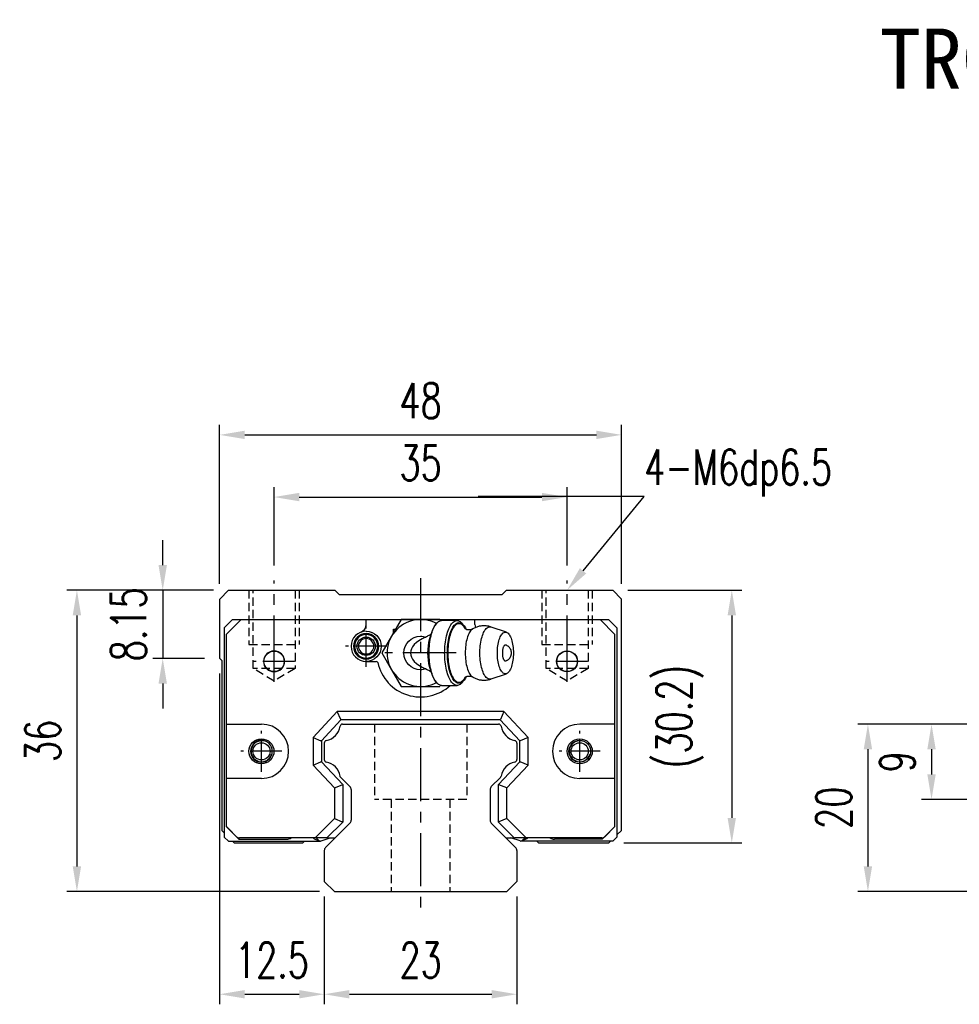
# Model space of a CAD drawing. Header units: millimetres. Extents: x 33 to 346, y 86 to 208.
# Tile 1 of 52: x 33 to 145, y 91 to 208. Entities that reach past the tile are written whole.
import ezdxf
from ezdxf import colors
from ezdxf.entities.mleader import LeaderData, LeaderLine
from ezdxf.enums import TextEntityAlignment as Align
from ezdxf.math import Vec2, Vec3

# ---------------------------------------------------------------- set-up
doc = ezdxf.new("R2010")
doc.units = ezdxf.units.MM
doc.header["$PDSIZE"] = -1
doc.linetypes.add('CENTER', pattern=[10.16, 6.35, -1.27, 1.27, -1.27])
doc.linetypes.add('DASHED', pattern=[0.75, 0.5, -0.25])
for name, color, linetype in [('CHA', 7, 'Continuous'), ('DIM', 4, 'Continuous'), ('HID', 2, 'DASHED'), ('OUT', 3, 'Continuous'), ('中心線', 1, 'CENTER')]:
    doc.layers.add(name, color=color, linetype=linetype)
doc.styles.add('CHN', font='SIMPLEX.shx', dxfattribs={"width": 0.7, "bigfont": 'CHINESET.shx'})
doc.styles.add('DIM-7', font='SIMPLEX.shx', dxfattribs={"width": 0.7, "bigfont": 'chineset.shx'})
doc.styles.add('T', font='kaiu.ttf')
doc.dimstyles.new('CNS', dxfattribs={"dimtxt": 3.5, "dimasz": 2.5, "dimexe": 1, "dimexo": 1.5, "dimgap": 0.09, "dimtad": 0, "dimdsep": 46, "dimtxsty": 'DIM-7', "dimcen": 0.09, "dimclrd": 1, "dimclre": 1, "dimclrt": 4, "dimadec": 0, "dimazin": 0, "dimtfac": 1, "dimtix": 1, "dimtmove": 2, "dimatfit": 3, "dimfxl": 1, "dimtvp": 0.971429, "dimtolj": 1, "dimarcsym": 0})

# ---------------------------------------------------------------- blocks, each defined once
blk = doc.blocks.new('*D61')
at = {"layer": 'DEFPOINTS', "color": 0, "transparency": 16777216}
for p in [(148.07, 124.24), (141.62, 115.24), (162.57, 115.24)]:
    blk.add_point(p, dxfattribs=at)
at = {"layer": 'DIM', "color": 7, "lineweight": -2, "transparency": 16777216}
for p, q in [((146.27, 124.24), (140.42, 124.24)), ((141.62, 121.24), (141.62, 118.24)), ((160.77, 115.24), (140.42, 115.24))]:
    blk.add_line(p, q, dxfattribs=at)
at = {"layer": 'DIM', "color": 7, "transparency": 16777216}
for points in [[(141.12, 121.24), (142.12, 121.24), (141.62, 124.24)], [(141.12, 118.24), (142.12, 118.24), (141.62, 115.24)]]:
    blk.add_solid(points, dxfattribs=at)
at = {"layer": 'DIM', "color": 7, "transparency": 16777216, "insert": (137.54, 119.74), "char_height": 4.2, "attachment_point": 5, "rotation": 90, "style": 'DIM-7'}
blk.add_mtext('\\A1;9', dxfattribs=at)
blk = doc.blocks.new('*D73')
at = {"layer": 'DEFPOINTS', "color": 0, "transparency": 16777216}
for p in [(148.07, 124.24), (134.02, 104.24), (148.07, 104.24)]:
    blk.add_point(p, dxfattribs=at)
at = {"layer": 'DIM', "color": 7, "lineweight": -2, "transparency": 16777216}
for p, q in [((146.27, 124.24), (132.82, 124.24)), ((134.02, 121.24), (134.02, 107.24)), ((146.27, 104.24), (132.82, 104.24))]:
    blk.add_line(p, q, dxfattribs=at)
at = {"layer": 'DIM', "color": 7, "transparency": 16777216}
for points in [[(133.52, 121.24), (134.52, 121.24), (134.02, 124.24)], [(133.52, 107.24), (134.52, 107.24), (134.02, 104.24)]]:
    blk.add_solid(points, dxfattribs=at)
at = {"layer": 'DIM', "color": 7, "transparency": 16777216, "insert": (129.94, 114.24), "char_height": 4.2, "attachment_point": 5, "rotation": 90, "style": 'DIM-7'}
blk.add_mtext('\\A1;20', dxfattribs=at)
blk = doc.blocks.new('*D54')
at = {"layer": 'DEFPOINTS', "color": 0, "transparency": 16777216}
for p in [(104.58, 158.81), (56.58, 139.19), (104.58, 139.19)]:
    blk.add_point(p, dxfattribs=at)
at = {"layer": 'DIM', "color": 7, "lineweight": -2, "transparency": 16777216}
for p, q in [((56.58, 140.99), (56.58, 160.01)), ((104.58, 140.99), (104.58, 160.01)), ((59.58, 158.81), (101.58, 158.81))]:
    blk.add_line(p, q, dxfattribs=at)
at = {"layer": 'DIM', "color": 7, "transparency": 16777216}
for points in [[(59.58, 159.31), (59.58, 158.31), (56.58, 158.81)], [(101.58, 159.31), (101.58, 158.31), (104.58, 158.81)]]:
    blk.add_solid(points, dxfattribs=at)
at = {"layer": 'DIM', "color": 7, "transparency": 16777216, "insert": (80.58, 162.89), "char_height": 4.2, "attachment_point": 5, "style": 'DIM-7'}
blk.add_mtext('\\A1;48', dxfattribs=at)
blk = doc.blocks.new('*D55')
at = {"layer": 'DEFPOINTS', "color": 0, "transparency": 16777216}
for p in [(98.08, 151.38), (63.08, 141.39), (98.08, 141.39)]:
    blk.add_point(p, dxfattribs=at)
at = {"layer": 'DIM', "color": 7, "lineweight": -2, "transparency": 16777216}
for p, q in [((63.08, 143.19), (63.08, 152.58)), ((98.08, 143.19), (98.08, 152.58)), ((66.08, 151.38), (95.08, 151.38))]:
    blk.add_line(p, q, dxfattribs=at)
at = {"layer": 'DIM', "color": 7, "transparency": 16777216}
for points in [[(66.08, 151.88), (66.08, 150.88), (63.08, 151.38)], [(95.08, 151.88), (95.08, 150.88), (98.08, 151.38)]]:
    blk.add_solid(points, dxfattribs=at)
at = {"layer": 'DIM', "color": 7, "transparency": 16777216, "insert": (80.58, 155.46), "char_height": 4.2, "attachment_point": 5, "style": 'DIM-7'}
blk.add_mtext('\\A1;35', dxfattribs=at)
blk = doc.blocks.new('*D56')
at = {"layer": 'DEFPOINTS', "color": 0, "transparency": 16777216}
for p in [(57.63, 140.24), (49.78, 132.09), (56.58, 132.09)]:
    blk.add_point(p, dxfattribs=at)
at = {"layer": 'DIM', "color": 7, "lineweight": -2, "transparency": 16777216}
for p, q in [((49.78, 143.24), (49.78, 146.24)), ((55.83, 140.24), (48.58, 140.24)), ((49.78, 140.24), (49.78, 132.09)), ((54.78, 132.09), (48.58, 132.09)), ((49.78, 129.09), (49.78, 126.09))]:
    blk.add_line(p, q, dxfattribs=at)
at = {"layer": 'DIM', "color": 7, "transparency": 16777216}
for points in [[(49.28, 143.24), (50.28, 143.24), (49.78, 140.24)], [(49.28, 129.09), (50.28, 129.09), (49.78, 132.09)]]:
    blk.add_solid(points, dxfattribs=at)
at = {"layer": 'DIM', "color": 7, "transparency": 16777216, "insert": (45.7, 136.17), "char_height": 4.2, "attachment_point": 5, "rotation": 90, "style": 'DIM-7'}
blk.add_mtext('\\A1;8.15', dxfattribs=at)
blk = doc.blocks.new('*D57')
at = {"layer": 'DEFPOINTS', "color": 0, "transparency": 16777216}
for p in [(57.63, 140.24), (39.53, 104.24), (70.3, 104.24)]:
    blk.add_point(p, dxfattribs=at)
at = {"layer": 'DIM', "color": 7, "lineweight": -2, "transparency": 16777216}
for p, q in [((55.83, 140.24), (38.33, 140.24)), ((39.53, 137.24), (39.53, 107.24)), ((68.5, 104.24), (38.33, 104.24))]:
    blk.add_line(p, q, dxfattribs=at)
at = {"layer": 'DIM', "color": 7, "transparency": 16777216}
for points in [[(39.03, 137.24), (40.03, 137.24), (39.53, 140.24)], [(39.03, 107.24), (40.03, 107.24), (39.53, 104.24)]]:
    blk.add_solid(points, dxfattribs=at)
at = {"layer": 'DIM', "color": 7, "transparency": 16777216, "insert": (35.45, 122.24), "char_height": 4.2, "attachment_point": 5, "rotation": 90, "style": 'DIM-7'}
blk.add_mtext('\\A1;36', dxfattribs=at)
blk = doc.blocks.new('*D58')
at = {"layer": 'DEFPOINTS', "color": 0, "transparency": 16777216}
for p in [(56.58, 132.09), (69.08, 105.44), (69.08, 91.96)]:
    blk.add_point(p, dxfattribs=at)
at = {"layer": 'DIM', "color": 7, "lineweight": -2, "transparency": 16777216}
for p, q in [((56.58, 130.29), (56.58, 90.76)), ((69.08, 103.64), (69.08, 90.76)), ((59.58, 91.96), (66.08, 91.96))]:
    blk.add_line(p, q, dxfattribs=at)
at = {"layer": 'DIM', "color": 7, "transparency": 16777216}
for points in [[(59.58, 92.46), (59.58, 91.46), (56.58, 91.96)], [(66.08, 92.46), (66.08, 91.46), (69.08, 91.96)]]:
    blk.add_solid(points, dxfattribs=at)
at = {"layer": 'DIM', "color": 7, "transparency": 16777216, "insert": (62.83, 96.04), "char_height": 4.2, "attachment_point": 5, "style": 'DIM-7'}
blk.add_mtext('\\A1;12.5', dxfattribs=at)
blk = doc.blocks.new('*D59')
at = {"layer": 'DEFPOINTS', "color": 0, "transparency": 16777216}
for p in [(69.08, 105.44), (92.08, 105.44), (92.08, 91.96)]:
    blk.add_point(p, dxfattribs=at)
at = {"layer": 'DIM', "color": 7, "lineweight": -2, "transparency": 16777216}
for p, q in [((69.08, 103.64), (69.08, 90.76)), ((92.08, 103.64), (92.08, 90.76)), ((72.08, 91.96), (89.08, 91.96))]:
    blk.add_line(p, q, dxfattribs=at)
at = {"layer": 'DIM', "color": 7, "transparency": 16777216}
for points in [[(72.08, 92.46), (72.08, 91.46), (69.08, 91.96)], [(89.08, 92.46), (89.08, 91.46), (92.08, 91.96)]]:
    blk.add_solid(points, dxfattribs=at)
at = {"layer": 'DIM', "color": 7, "transparency": 16777216, "insert": (80.58, 96.04), "char_height": 4.2, "attachment_point": 5, "style": 'DIM-7'}
blk.add_mtext('\\A1;23', dxfattribs=at)
blk = doc.blocks.new('*D74')
at = {"layer": 'DEFPOINTS', "color": 0, "transparency": 16777216}
for p in [(103.53, 140.24), (103.08, 110.04), (117.76, 110.04)]:
    blk.add_point(p, dxfattribs=at)
at = {"layer": 'DIM', "color": 7, "lineweight": -2, "transparency": 16777216}
for p, q in [((105.33, 140.24), (118.96, 140.24)), ((117.76, 137.24), (117.76, 113.04)), ((104.88, 110.04), (118.96, 110.04))]:
    blk.add_line(p, q, dxfattribs=at)
at = {"layer": 'DIM', "color": 7, "transparency": 16777216}
for points in [[(117.26, 137.24), (118.26, 137.24), (117.76, 140.24)], [(117.26, 113.04), (118.26, 113.04), (117.76, 110.04)]]:
    blk.add_solid(points, dxfattribs=at)
at = {"layer": 'DIM', "color": 7, "transparency": 16777216, "insert": (111.55, 125.14), "char_height": 4.2, "attachment_point": 5, "rotation": 90, "style": 'DIM-7'}
blk.add_mtext('\\A1;(30.2)', dxfattribs=at)

msp = doc.modelspace()

# ---------------------------------------------------------------- linework, layer by layer
at = {"layer": 'HID', "color": 0, "ltscale": 2}
for p, q in [((60.084, 140.243), (60.084, 133.743)), ((60.584, 130.893), (60.584, 140.243)), ((65.584, 140.243), (65.584, 130.893)), ((66.084, 140.243), (66.084, 133.743)), ((95.084, 140.243), (95.084, 133.743)), ((95.584, 130.893), (95.584, 140.243)), ((100.584, 140.243), (100.584, 130.893)), ((101.084, 140.243), (101.084, 133.743)), ((60.084, 133.743), (66.084, 133.743)), ((95.084, 133.743), (101.084, 133.743)), ((63.084, 129.391), (60.584, 130.893)), ((65.584, 130.893), (60.584, 130.893)), ((65.584, 130.893), (63.084, 129.391)), ((98.084, 129.391), (95.584, 130.893)), ((100.584, 130.893), (95.584, 130.893)), ((100.584, 130.893), (98.084, 129.391)), ((75.09, 124.243), (75.09, 115.243)), ((86.09, 124.243), (86.09, 115.243)), ((86.09, 115.243), (75.09, 115.243)), ((77.084, 115.243), (77.084, 104.243)), ((84.084, 115.243), (84.084, 104.243))]:
    msp.add_line(p, q, dxfattribs=at)
at = {"layer": 'OUT', "color": 0}
for p, q in [((57.634, 140.243), (56.584, 139.193)), ((57.634, 140.243), (70.334, 140.243)), ((70.884, 139.693), (70.334, 140.243)), ((90.834, 140.243), (90.284, 139.693)), ((90.834, 140.243), (103.534, 140.243)), ((104.584, 139.193), (103.534, 140.243)), ((56.584, 132.093), (56.584, 139.193)), ((90.284, 139.693), (70.884, 139.693)), ((104.584, 111.543), (104.584, 139.193)), ((58.132, 136.743), (57.132, 135.743)), ((59.14, 136.743), (57.357, 134.969)), ((58.132, 136.743), (103.032, 136.743)), ((74.082, 136.159), (74.082, 136.743)), ((87.082, 136.159), (87.082, 136.743)), ((103.807, 134.969), (102.025, 136.743)), ((103.032, 136.743), (104.032, 135.743)), ((57.132, 135.743), (57.132, 110.743)), ((77.332, 135.114), (77.332, 135.593)), ((77.332, 135.593), (77.609, 135.593)), ((104.032, 135.743), (104.032, 110.743)), ((57.357, 134.969), (57.357, 112.018)), ((103.807, 112.018), (103.807, 134.969)), ((56.584, 132.093), (56.834, 131.843)), ((56.834, 131.843), (56.834, 111.543)), ((74.082, 131.743), (75.266, 131.743)), ((70.633, 125.743), (67.732, 122.633)), ((71.068, 124.743), (68.732, 122.239)), ((71.046, 124.793), (70.633, 125.743)), ((90.532, 125.743), (70.633, 125.743)), ((71.068, 124.743), (71.046, 124.793)), ((90.097, 124.743), (71.068, 124.743)), ((90.097, 124.743), (90.119, 124.793)), ((92.433, 122.239), (90.097, 124.743)), ((90.532, 125.743), (90.119, 124.793)), ((93.433, 122.633), (90.532, 125.743)), ((57.357, 124.243), (61.571, 124.243)), ((71.261, 124.243), (89.907, 124.243)), ((67.732, 122.633), (67.732, 119.353)), ((67.732, 122.633), (68.682, 122.259)), ((93.433, 122.633), (92.483, 122.259)), ((93.433, 119.353), (93.433, 122.633)), ((68.732, 122.239), (68.682, 122.259)), ((68.732, 122.239), (68.732, 119.747)), ((69.084, 121.983), (69.084, 120.002)), ((92.084, 121.983), (92.084, 120.002)), ((92.433, 122.239), (92.483, 122.259)), ((92.433, 119.747), (92.433, 122.239)), ((67.732, 119.353), (68.682, 119.727)), ((67.732, 119.353), (70.282, 116.618)), ((68.732, 119.747), (68.682, 119.727)), ((68.732, 119.747), (71.282, 117.012)), ((89.882, 117.012), (92.433, 119.747)), ((90.882, 116.618), (93.433, 119.353)), ((92.433, 119.747), (92.483, 119.727)), ((93.433, 119.353), (92.483, 119.727)), ((61.571, 117.743), (57.357, 117.743)), ((72.137, 116.769), (71.043, 117.864)), ((90.124, 117.863), (89.03, 116.769)), ((103.807, 117.743), (99.594, 117.743)), ((70.282, 116.618), (71.232, 116.992)), ((70.282, 116.618), (70.282, 112.948)), ((71.282, 117.012), (71.232, 116.992)), ((71.282, 117.012), (71.282, 112.533)), ((89.882, 117.012), (89.932, 116.992)), ((89.882, 112.533), (89.882, 117.012)), ((90.882, 116.618), (89.932, 116.992)), ((90.882, 112.948), (90.882, 116.618)), ((72.284, 116.416), (72.284, 112.75)), ((88.884, 116.416), (88.884, 112.75)), ((57.357, 112.018), (58.586, 110.79)), ((58.882, 110.493), (57.382, 111.993)), ((57.382, 111.993), (57.382, 111.993)), ((70.282, 112.948), (67.978, 110.643)), ((69.23, 109.489), (72.137, 112.397)), ((71.282, 112.533), (69.393, 110.643)), ((70.282, 112.948), (71.232, 112.554)), ((71.282, 112.533), (71.232, 112.554)), ((89.03, 112.397), (91.937, 109.489)), ((89.882, 112.533), (89.932, 112.554)), ((91.772, 110.643), (89.882, 112.533)), ((90.882, 112.948), (89.932, 112.554)), ((93.187, 110.643), (90.882, 112.948)), ((102.282, 110.493), (103.782, 111.993)), ((102.579, 110.79), (103.807, 112.018)), ((103.782, 111.993), (103.782, 111.993)), ((56.834, 111.543), (57.132, 111.244)), ((57.632, 110.243), (57.132, 110.743)), ((67.978, 110.643), (58.94, 110.643)), ((67.771, 110.643), (67.873, 110.541)), ((69.322, 110.643), (67.978, 110.643)), ((68.389, 110.36), (68.105, 110.643)), ((68.694, 110.286), (69.791, 110.643)), ((69.393, 110.643), (69.322, 110.643)), ((69.393, 110.643), (70.107, 110.643)), ((70.107, 110.643), (70.384, 110.643)), ((90.783, 110.643), (91.072, 110.643)), ((91.072, 110.643), (91.772, 110.643)), ((92.471, 110.286), (91.374, 110.643)), ((91.772, 110.643), (91.843, 110.643)), ((93.187, 110.643), (91.843, 110.643)), ((92.776, 110.36), (93.06, 110.643)), ((102.225, 110.643), (93.187, 110.643)), ((93.394, 110.643), (93.291, 110.541)), ((103.532, 110.243), (104.032, 110.743)), ((104.032, 110.992), (104.584, 111.543)), ((57.632, 110.243), (68.61, 110.243)), ((58.133, 110.243), (58.334, 110.043)), ((58.334, 110.043), (66.501, 110.043)), ((58.882, 110.493), (64.586, 110.493)), ((66.501, 110.043), (66.701, 110.243)), ((67.873, 110.541), (68.61, 110.243)), ((93.291, 110.541), (92.555, 110.243)), ((103.532, 110.243), (92.555, 110.243)), ((94.467, 110.243), (94.667, 110.043)), ((94.667, 110.043), (103.084, 110.043)), ((102.282, 110.493), (96.579, 110.493)), ((103.084, 110.043), (103.284, 110.243)), ((69.084, 109.136), (69.084, 105.443)), ((92.084, 109.136), (92.084, 105.443)), ((70.298, 104.243), (69.084, 105.443)), ((92.084, 105.443), (90.87, 104.243)), ((70.298, 104.243), (90.87, 104.243))]:
    msp.add_line(p, q, dxfattribs=at)
at = {"layer": 'OUT', "color": 0, "linetype": 'Continuous'}
for p, q in [((78.273, 136.743), (77.118, 134.743)), ((80.582, 136.743), (78.273, 136.743)), ((82.892, 136.743), (80.582, 136.743)), ((82.973, 136.603), (82.892, 136.743)), ((84.941, 136.618), (83.093, 136.618)), ((82.479, 136.27), (82.287, 136.043)), ((85.746, 136.043), (85.555, 136.27)), ((90.84, 135.222), (89.024, 135.849)), ((77.118, 134.743), (75.964, 132.743)), ((75.964, 132.743), (77.118, 130.743)), ((77.118, 130.743), (78.273, 128.743)), ((82.287, 129.444), (82.479, 129.216)), ((85.555, 129.216), (85.746, 129.444)), ((89.024, 129.638), (90.84, 130.265)), ((78.273, 128.743), (80.582, 128.743)), ((80.582, 128.743), (82.892, 128.743)), ((82.973, 128.883), (82.892, 128.743)), ((83.093, 128.868), (84.941, 128.868)), ((83.094, 128.867), (83.094, 128.868))]:
    msp.add_line(p, q, dxfattribs=at)
at = {"layer": 'OUT', "color": 0, "linetype": 'Continuous', "flags": 128}
for points in [[(83.093, 128.868), (83.036, 128.871), (82.933, 128.891), (82.831, 128.929), (82.73, 128.986), (82.631, 129.061), (82.534, 129.154), (82.439, 129.265), (82.348, 129.392), (82.261, 129.536), (82.177, 129.695), (82.098, 129.869), (82.024, 130.056), (81.955, 130.257), (81.892, 130.47), (81.834, 130.694), (81.783, 130.928), (81.738, 131.171), (81.699, 131.421), (81.667, 131.678), (81.642, 131.939), (81.624, 132.205), (81.614, 132.474), (81.61, 132.743), (81.614, 133.013), (81.624, 133.281), (81.642, 133.547), (81.667, 133.809), (81.699, 134.066), (81.738, 134.316), (81.783, 134.559), (81.834, 134.793), (81.892, 135.016), (81.955, 135.229), (82.024, 135.43), (82.098, 135.618), (82.177, 135.792), (82.261, 135.951), (82.348, 136.095), (82.439, 136.222), (82.534, 136.332), (82.631, 136.425), (82.73, 136.5), (82.831, 136.557), (82.933, 136.596), (83.036, 136.615), (83.093, 136.618)], [(85.555, 129.216), (85.496, 129.151), (85.399, 129.058), (85.299, 128.983), (85.198, 128.927), (85.096, 128.89), (84.992, 128.871), (84.889, 128.871), (84.786, 128.89), (84.683, 128.927), (84.582, 128.983), (84.482, 129.058), (84.385, 129.151), (84.291, 129.261), (84.199, 129.387), (84.111, 129.531), (84.028, 129.69), (83.948, 129.864), (83.874, 130.052), (83.805, 130.253), (83.741, 130.466), (83.683, 130.69), (83.631, 130.924), (83.586, 131.167), (83.547, 131.418), (83.515, 131.675), (83.49, 131.938), (83.472, 132.204), (83.461, 132.473), (83.458, 132.743), (83.461, 133.014), (83.472, 133.283), (83.49, 133.549), (83.515, 133.811), (83.547, 134.069), (83.586, 134.319), (83.631, 134.563), (83.683, 134.797), (83.741, 135.021), (83.805, 135.234), (83.874, 135.435), (83.948, 135.623), (84.028, 135.797), (84.111, 135.956), (84.199, 136.099), (84.291, 136.226), (84.385, 136.336), (84.482, 136.429), (84.582, 136.503), (84.683, 136.559), (84.786, 136.597), (84.889, 136.616), (84.992, 136.616), (85.096, 136.597), (85.198, 136.559), (85.299, 136.503), (85.399, 136.429), (85.496, 136.336), (85.555, 136.27)], [(83.784, 132.743), (83.788, 133.005), (83.799, 133.265), (83.817, 133.523), (83.842, 133.776), (83.874, 134.024), (83.913, 134.265), (83.958, 134.499), (84.009, 134.723), (84.067, 134.937), (84.131, 135.14), (84.2, 135.33), (84.273, 135.506), (84.352, 135.668), (84.435, 135.815), (84.522, 135.946), (84.612, 136.06), (84.705, 136.157), (84.8, 136.236), (84.898, 136.297), (84.997, 136.339), (85.096, 136.363), (85.197, 136.368), (85.297, 136.354), (85.396, 136.321), (85.494, 136.269), (85.591, 136.199), (85.685, 136.111), (85.777, 136.005), (85.865, 135.883), (85.95, 135.744), (86.031, 135.589), (86.041, 135.567)], [(85.928, 135.631), (85.869, 135.731), (85.784, 135.856), (85.695, 135.965), (85.604, 136.056), (85.51, 136.13), (85.415, 136.185), (85.318, 136.222), (85.22, 136.241), (85.123, 136.241), (85.025, 136.222), (84.928, 136.185), (84.833, 136.13), (84.739, 136.056), (84.648, 135.965), (84.559, 135.856), (84.474, 135.731), (84.392, 135.59), (84.315, 135.434), (84.242, 135.263), (84.174, 135.079), (84.111, 134.882), (84.054, 134.675), (84.004, 134.456), (83.959, 134.229), (83.921, 133.994), (83.889, 133.752), (83.864, 133.504), (83.846, 133.253), (83.836, 132.999), (83.832, 132.743), (83.836, 132.488), (83.846, 132.234), (83.864, 131.982), (83.889, 131.735), (83.921, 131.493), (83.959, 131.258), (84.004, 131.03), (84.054, 130.812), (84.111, 130.604), (84.174, 130.408), (84.242, 130.224), (84.315, 130.053), (84.392, 129.897), (84.474, 129.756), (84.559, 129.631), (84.648, 129.522), (84.739, 129.431), (84.833, 129.357), (84.928, 129.302), (85.025, 129.264), (85.123, 129.246), (85.22, 129.246), (85.318, 129.264), (85.415, 129.302), (85.51, 129.357), (85.604, 129.431), (85.695, 129.522), (85.784, 129.631), (85.869, 129.756), (85.928, 129.854)], [(89.758, 132.743), (89.762, 132.961), (89.773, 133.177), (89.791, 133.39), (89.816, 133.598), (89.848, 133.8), (89.886, 133.993), (89.931, 134.177), (89.982, 134.35), (90.038, 134.511), (90.1, 134.658), (90.166, 134.791), (90.236, 134.908), (90.31, 135.009), (90.388, 135.093), (90.467, 135.158), (90.549, 135.205), (90.631, 135.234), (90.715, 135.243), (90.798, 135.234), (90.881, 135.205), (90.962, 135.158), (91.042, 135.093), (91.119, 135.009), (91.193, 134.908), (91.264, 134.791), (91.33, 134.658), (91.391, 134.511), (91.448, 134.35), (91.499, 134.177), (91.543, 133.993), (91.582, 133.8), (91.614, 133.598), (91.639, 133.39), (91.657, 133.177), (91.668, 132.961), (91.672, 132.743), (91.668, 132.525), (91.657, 132.309), (91.639, 132.096), (91.614, 131.888), (91.582, 131.687), (91.543, 131.493), (91.499, 131.309), (91.448, 131.136), (91.391, 130.976), (91.33, 130.828), (91.264, 130.695), (91.193, 130.578), (91.119, 130.478), (91.042, 130.394), (90.962, 130.329), (90.881, 130.281), (90.798, 130.253), (90.715, 130.243), (90.631, 130.253), (90.549, 130.281), (90.467, 130.329), (90.388, 130.394), (90.31, 130.478), (90.236, 130.578), (90.166, 130.695), (90.1, 130.828), (90.038, 130.976), (89.982, 131.136), (89.931, 131.309), (89.886, 131.493), (89.848, 131.687), (89.816, 131.888), (89.791, 132.096), (89.773, 132.309), (89.762, 132.525), (89.758, 132.743)], [(86.043, 129.923), (86.031, 129.898), (85.95, 129.743), (85.865, 129.604), (85.777, 129.481), (85.685, 129.376), (85.591, 129.288), (85.494, 129.218), (85.396, 129.166), (85.297, 129.133), (85.197, 129.119), (85.096, 129.124), (84.997, 129.147), (84.898, 129.19), (84.8, 129.25), (84.705, 129.33), (84.612, 129.426), (84.522, 129.541), (84.435, 129.671), (84.352, 129.818), (84.273, 129.981), (84.2, 130.157), (84.131, 130.347), (84.067, 130.55), (84.009, 130.764), (83.958, 130.988), (83.913, 131.221), (83.874, 131.463), (83.842, 131.711), (83.817, 131.964), (83.799, 132.222), (83.788, 132.482), (83.784, 132.743)]]:
    msp.add_lwpolyline(points, dxfattribs=at)
at = {"layer": 'OUT', "color": 0, "flags": 128}
for points in [[(86.783, 135.602), (86.728, 135.564), (86.643, 135.489), (86.559, 135.396), (86.479, 135.287), (86.403, 135.16), (86.33, 135.018), (86.263, 134.861), (86.2, 134.691), (86.143, 134.507), (86.091, 134.313), (86.046, 134.108), (86.007, 133.894), (85.975, 133.673), (85.95, 133.446), (85.932, 133.214), (85.921, 132.98), (85.917, 132.743), (85.921, 132.507), (85.932, 132.272), (85.95, 132.041), (85.975, 131.813), (86.007, 131.592), (86.046, 131.379), (86.091, 131.174), (86.143, 130.979), (86.2, 130.796), (86.263, 130.625), (86.33, 130.469), (86.403, 130.327), (86.479, 130.2), (86.559, 130.09), (86.643, 129.998), (86.728, 129.923), (86.784, 129.885)], [(89.025, 129.638), (88.983, 129.625), (88.89, 129.611), (88.797, 129.616), (88.705, 129.639), (88.613, 129.682), (88.523, 129.742), (88.435, 129.821), (88.35, 129.917), (88.268, 130.03), (88.189, 130.16), (88.114, 130.305), (88.044, 130.465), (87.979, 130.638), (87.92, 130.824), (87.865, 131.022), (87.817, 131.23), (87.776, 131.447), (87.741, 131.672), (87.712, 131.903), (87.691, 132.14), (87.676, 132.38), (87.669, 132.622), (87.669, 132.865), (87.676, 133.107), (87.691, 133.347), (87.712, 133.583), (87.741, 133.815), (87.776, 134.04), (87.817, 134.257), (87.865, 134.465), (87.92, 134.662), (87.979, 134.849), (88.044, 135.022), (88.114, 135.182), (88.189, 135.327), (88.268, 135.456), (88.35, 135.57), (88.435, 135.666), (88.523, 135.744), (88.613, 135.805), (88.705, 135.847), (88.797, 135.871), (88.89, 135.875), (88.983, 135.861), (89.025, 135.849)]]:
    msp.add_lwpolyline(points, dxfattribs=at)
at = {"layer": 'OUT', "color": 0}
msp.add_lwpolyline([(103.807, 124.243), (99.594, 124.243, 1), (99.594, 117.743)], format="xyb", dxfattribs=at)
at = {"layer": 'OUT', "color": 0, "extrusion": (0, 0, -1)}
for centre, radius in [((-74.082, 133.543), 1.515), ((-74.082, 133.543), 1.4), ((-61.571, 120.993), 1.3)]:
    msp.add_circle(centre, radius, dxfattribs=at)
at = {"layer": 'OUT', "color": 0}
for centre, radius in [((63.082, 131.743), 1.225), ((98.082, 131.743), 1.25), ((98.082, 131.743), 1.225), ((61.571, 120.993), 1.5), ((99.594, 120.993), 1.5), ((61.574, 120.993), 1.025), ((99.594, 120.993), 1.3), ((99.594, 120.993), 1.025)]:
    msp.add_circle(centre, radius, dxfattribs=at)
at = {"layer": 'OUT', "color": 0, "linetype": 'Continuous'}
for centre, radius, start, end in [((80.582, 132.743), 4, 61.74955, 298.25045), ((88.141, 132.743), 6.72, 150.59292, 209.40708)]:
    msp.add_arc(centre, radius, start, end, dxfattribs=at)
at = {"layer": 'OUT', "color": 0}
for centre, radius, start, end in [((74.082, 133.543), 1.8, 90, 270), ((73.082, 136.159), 1, 290.92483, 0), ((88.082, 136.159), 1, 180, 201.60531), ((74.082, 133.543), 0.918, 90, 270), ((74.082, 133.543), 0.918, 270, 90), ((63.082, 131.743), 1.25, 90, 270), ((63.082, 131.743), 1.25, 270, 90), ((75.266, 131.543), 0.2, 12.71981, 90), ((80.582, 132.743), 5.25, 192.71981, 312.43059), ((61.571, 120.993), 3.25, 270, 90), ((68.942, 124.285), 2.044, 280.87425, 351.61737), ((71.261, 123.943), 0.3, 90, 171.61737), ((89.907, 123.943), 0.3, 8.38263, 90), ((92.226, 124.285), 2.044, 188.38263, 259.12575), ((61.574, 120.993), 1.25, 75, 345), ((69.384, 121.983), 0.3, 100.87425, 180), ((91.784, 121.983), 0.3, 0, 79.12575), ((99.594, 120.993), 1.25, 75, 345), ((99.594, 120.993), 1.25, 75, 345), ((69.384, 120.002), 0.3, 180, 259.12575), ((68.942, 117.701), 2.044, 9.2089, 79.12575), ((92.226, 117.701), 2.044, 100.87425, 170.79168), ((91.784, 120.002), 0.3, 280.87425, 0), ((89.912, 118.076), 0.3, 315, 350.79168), ((71.784, 116.416), 0.5, 0, 45), ((89.384, 116.416), 0.5, 135, 180), ((71.784, 112.75), 0.5, 315.00002, 0), ((89.384, 112.75), 0.5, 180, 224.99998), ((58.94, 111.143), 0.5, 225, 270), ((64.586, 111.493), 1, 270, 301.78833), ((96.579, 111.493), 1, 238.21167, 270), ((102.225, 111.143), 0.5, 270, 315), ((68.601, 110.572), 0.3, 224.99991, 288.01582), ((69.584, 109.136), 0.5, 135.00002, 180), ((91.584, 109.136), 0.5, 0, 44.99998), ((92.564, 110.572), 0.3, 251.98418, 315.00009)]:
    msp.add_arc(centre, radius, start, end, dxfattribs=at)
at = {"layer": 'OUT', "color": 0, "extrusion": (0, 0, -1)}
for centre, radius, start, end in [((-74.082, 133.543), 1.8, 90, 270), ((-74.082, 133.543), 1.1, 270, 90), ((-74.082, 133.543), 1.1, 90, 270), ((-71.255, 118.076), 0.3, 315, 350.79109)]:
    msp.add_arc(centre, radius, start, end, dxfattribs=at)
at = {"layer": 'OUT', "color": 0, "linetype": 'Continuous'}
msp.add_ellipse((87.221, 132.743), major_axis=(7.839, 0), ratio=0.3826834, start_param=2.4514471, end_param=3.8317382, dxfattribs=at)
for points, knots in [([(86.782, 135.601), (86.777, 135.598), (86.76, 135.587), (86.714, 135.564), (86.644, 135.536), (86.556, 135.511), (86.451, 135.495), (86.335, 135.491), (86.222, 135.504), (86.124, 135.528), (86.045, 135.557), (85.984, 135.587), (85.94, 135.614), (85.911, 135.635), (85.894, 135.65), (85.893, 135.651), (85.892, 135.652)], [0, 0, 0, 0, 0.022612, 0.091205, 0.1638046, 0.2415258, 0.3252642, 0.415144, 0.5096446, 0.5916816, 0.6683152, 0.7403405, 0.8088904, 0.8750865, 0.9399334, 1, 1, 1, 1]), ([(89.027, 135.848), (88.963, 135.869), (88.833, 135.911), (88.631, 135.954), (88.423, 135.983), (88.214, 135.996), (88.004, 135.991), (87.794, 135.97), (87.587, 135.932), (87.383, 135.877), (87.183, 135.806), (86.99, 135.718), (86.855, 135.648), (86.788, 135.604), (86.781, 135.599)], [0, 0, 0, 0, 0.0860539, 0.1755675, 0.2651552, 0.3548371, 0.4446388, 0.5345889, 0.6247186, 0.7150764, 0.8057231, 0.8967365, 0.9882179, 1, 1, 1, 1]), ([(80.582, 130.743), (79.479, 130.743), (78.582, 131.64), (78.582, 133.847), (79.479, 134.743), (80.582, 134.743)], [0, 0, 0, 0, 0.5, 0.5, 1, 1, 1, 1]), ([(81.176, 134.653), (81.25, 134.688), (81.398, 134.758), (81.596, 134.86), (81.716, 134.928), (81.766, 134.956)], [0, 0, 0, 0, 0.366863, 0.7359261, 1, 1, 1, 1]), ([(90.762, 133.686), (90.748, 133.691), (90.713, 133.703), (90.657, 133.689), (90.597, 133.652), (90.541, 133.587), (90.489, 133.499), (90.444, 133.388), (90.406, 133.261), (90.377, 133.117), (90.355, 132.945), (90.347, 132.75), (90.355, 132.556), (90.374, 132.389), (90.402, 132.245), (90.438, 132.114), (90.482, 132.002), (90.534, 131.91), (90.589, 131.843), (90.649, 131.801), (90.708, 131.784), (90.745, 131.795), (90.762, 131.799)], [0, 0, 0, 0, 0.0355293, 0.08439, 0.1346676, 0.1835283, 0.2338059, 0.2826665, 0.3329442, 0.3818048, 0.4320824, 0.5000147, 0.5620426, 0.6109033, 0.6611809, 0.7100415, 0.7603192, 0.8091798, 0.8594575, 0.9083181, 0.9585957, 1, 1, 1, 1]), ([(91.438, 132.743), (91.436, 132.788), (91.434, 132.852), (91.418, 132.944), (91.4, 133.021), (91.369, 133.111), (91.328, 133.203), (91.274, 133.295), (91.208, 133.384), (91.13, 133.468), (91.041, 133.544), (90.941, 133.61), (90.848, 133.659), (90.786, 133.679), (90.763, 133.687)], [0, 0, 0, 0, 0.1090532, 0.1528409, 0.2257418, 0.301786, 0.3837439, 0.469784, 0.5591735, 0.6513227, 0.7458063, 0.8423073, 0.9405903, 1, 1, 1, 1]), ([(90.762, 131.799), (90.773, 131.802), (90.827, 131.818), (90.915, 131.862), (91.023, 131.929), (91.117, 132.006), (91.201, 132.094), (91.273, 132.19), (91.333, 132.292), (91.377, 132.395), (91.406, 132.488), (91.424, 132.572), (91.435, 132.654), (91.437, 132.712), (91.438, 132.743)], [0, 0, 0, 0, 0.0273314, 0.1367036, 0.2353115, 0.3336589, 0.4315654, 0.5287049, 0.6243664, 0.7166646, 0.8004123, 0.8591452, 0.9234716, 1, 1, 1, 1]), ([(81.764, 130.533), (81.755, 130.538), (81.689, 130.576), (81.496, 130.68), (81.305, 130.771), (81.176, 130.833)], [0, 0, 0, 0, 0.0463473, 0.3539281, 1, 1, 1, 1]), ([(85.892, 129.835), (85.893, 129.835), (85.894, 129.836), (85.908, 129.849), (85.934, 129.869), (85.974, 129.894), (86.029, 129.922), (86.1, 129.951), (86.188, 129.976), (86.292, 129.992), (86.408, 129.995), (86.521, 129.983), (86.62, 129.959), (86.698, 129.93), (86.752, 129.904), (86.775, 129.89), (86.782, 129.885)], [0, 0, 0, 0, 0.0529485, 0.1155389, 0.1791976, 0.244782, 0.3132755, 0.3857697, 0.4633781, 0.546995, 0.6367444, 0.7311079, 0.8130258, 0.8895482, 0.9614689, 1, 1, 1, 1]), ([(86.783, 129.887), (86.826, 129.861), (86.929, 129.798), (87.101, 129.716), (87.295, 129.638), (87.495, 129.577), (87.7, 129.532), (87.907, 129.503), (88.117, 129.491), (88.327, 129.496), (88.536, 129.517), (88.743, 129.556), (88.907, 129.597), (89, 129.631), (89.026, 129.641)], [0, 0, 0, 0, 0.065812, 0.1552417, 0.2447124, 0.3342309, 0.4238081, 0.5134594, 0.6032051, 0.6930705, 0.7830845, 0.8732782, 0.9637001, 1, 1, 1, 1])]:
    msp.add_open_spline(points, degree=3, knots=knots, dxfattribs=at)
for points in [[(80.582, 134.743), (80.784, 134.743), (80.984, 134.713), (81.176, 134.653)], [(81.176, 130.833), (80.984, 130.774), (80.784, 130.743), (80.582, 130.743)]]:
    msp.add_open_spline(points, degree=3, dxfattribs=at)
at = {"layer": '中心線', "color": 0}
for p, q in [((63.084, 130.891), (63.084, 141.393)), ((80.584, 141.693), (80.584, 102.243)), ((98.084, 130.891), (98.084, 141.393)), ((84.832, 132.743), (76.332, 132.743))]:
    msp.add_line(p, q, dxfattribs=at)
at = {"layer": '中心線', "color": 0, "ltscale": 0.6}
for p, q in [((74.082, 131.093), (74.082, 135.993)), ((63.082, 129.293), (63.082, 134.193)), ((98.082, 129.293), (98.082, 134.193)), ((76.532, 133.543), (71.632, 133.543)), ((65.532, 131.743), (60.632, 131.743)), ((100.532, 131.743), (95.632, 131.743)), ((61.571, 118.543), (61.571, 123.443)), ((99.594, 118.543), (99.594, 123.443)), ((64.021, 120.993), (59.121, 120.993)), ((102.044, 120.993), (97.144, 120.993))]:
    msp.add_line(p, q, dxfattribs=at)

# ---------------------------------------------------------------- texts
at = {"layer": 'CHA', "color": 7, "style": 'T'}
msp.add_text('TRC25VE-ZN', height=7.2, dxfattribs=at).set_placement((159.937, 203.767), align=Align.MIDDLE)

# ---------------------------------------------------------------- dimensions: what is measured, and where the dimension line sits
at = {"layer": 'DIM', "color": 0}
for base, p1, p2, angle, picture, middle in [((104.584, 158.813), (56.584, 139.193), (104.584, 139.193), 180, '*D54', (80.584, 162.893)), ((98.084, 151.38), (63.084, 141.393), (98.084, 141.393), 180, '*D55', (80.584, 155.46)), ((49.785, 132.093), (57.634, 140.243), (56.584, 132.093), 90, '*D56', (45.705, 136.168)), ((39.532, 104.243), (57.634, 140.243), (70.298, 104.243), 90, '*D57', (35.452, 122.243)), ((69.084, 91.958), (56.584, 132.093), (69.084, 105.443), 180, '*D58', (62.834, 96.038)), ((134.022, 104.243), (148.073, 124.243), (148.073, 104.243), 90, '*D73', (129.942, 114.243)), ((141.619, 115.243), (148.073, 124.243), (162.573, 115.243), 90, '*D61', (137.539, 119.743))]:
    dim = msp.add_linear_dim(base=base, p1=p1, p2=p2, angle=angle, dimstyle='CNS', override={"dimscale": 1.2, "dimclrd": 7, "dimclre": 7, "dimclrt": 7}, dxfattribs=at)
    dim.commit()
    dim.dimension.update_dxf_attribs({"geometry": picture, "text_midpoint": middle})
dim = msp.add_linear_dim(base=(117.762, 110.043), p1=(103.534, 140.243), p2=(103.084, 110.043), angle=90, text='(<>)', dimstyle='CNS', override={"dimscale": 1.2, "dimclrd": 7, "dimclre": 7, "dimclrt": 7}, dxfattribs=at)
dim.commit()
dim.dimension.update_dxf_attribs({"geometry": '*D74', "text_midpoint": (111.545, 125.143)})
dim = msp.add_linear_dim(base=(92.084, 91.958), p1=(69.084, 105.443), p2=(92.084, 105.443), dimstyle='CNS', override={"dimscale": 1.2, "dimclrd": 7, "dimclre": 7, "dimclrt": 7}, dxfattribs=at)
dim.commit()
dim.dimension.update_dxf_attribs({"geometry": '*D59', "text_midpoint": (80.584, 96.038)})

# ---------------------------------------------------------------- leaders
ml = msp.add_multileader_mtext('Standard', dxfattribs=at)
ml.set_content('4-M6dp6.5', style='CHN')
ml.set_leader_properties()
ml.build(insert=Vec2(0, 0))
ml.multileader.update_dxf_attribs({"text_left_attachment_type": 6, "text_right_attachment_type": 6, "dogleg_length": 0, "arrow_head_size": 3, "scale": 1.2})
ctx = ml.context
ctx.base_point, ctx.scale, ctx.char_height, ctx.arrow_head_size, ctx.landing_gap_size, ctx.plane_origin = Vec3(107.302, 151.453), 1.2, 4.2, 3, 0, Vec3(98.084, 144.243)
ctx.left_attachment, ctx.right_attachment = 6, 6
notes = []
notes.append((ctx, [(0, (1, 1, 0), (107.302, 151.453), (1, 0), 0, [(0, [(98.084, 140.243)], 0, [])])]))
ctx.mtext.insert, ctx.mtext.flow_direction = Vec3(107.302, 157.053), 5
for ctx, leaders in notes:
    for number, flags, end, landing, length, lines in leaders:
        leader = LeaderData()
        leader.index, (leader.has_last_leader_line, leader.has_dogleg_vector, leader.attachment_direction) = number, flags
        leader.last_leader_point, leader.dogleg_vector, leader.dogleg_length = Vec3(end), Vec3(landing), length
        for number, points, colour, breaks in lines:
            line = LeaderLine()
            line.index, line.vertices, line.color, line.breaks = number, Vec3.list(points), colors.encode_raw_color(colour), breaks
            leader.lines.append(line)
        ctx.leaders.append(leader)

doc.saveas('drawing.dxf')
